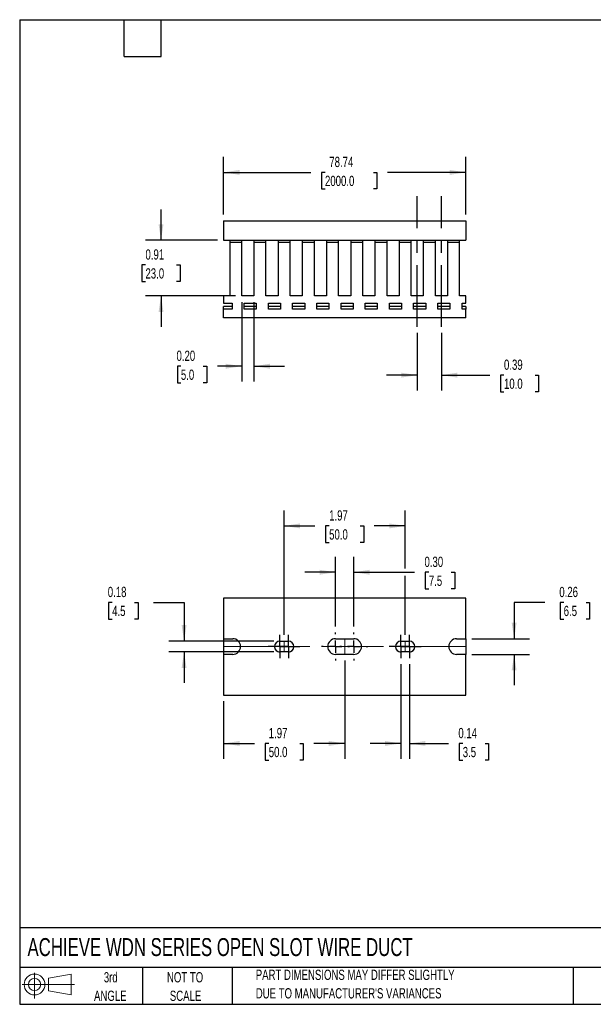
# Model space of a CAD drawing. Header units: inches. Extents: x 0.5 to 21.5, y 0.5 to 16.5.
# Tile 1 of 2: x 0.5 to 9.8, y 0.5 to 16.5. Entities that reach past the tile are written whole.
import ezdxf

# ---------------------------------------------------------------- set-up
doc = ezdxf.new("R2010")
doc.units = ezdxf.units.IN
doc.header["$LTSCALE"] = 2
doc.header["$MEASUREMENT"] = 0
doc.linetypes.add('CENTERX2', pattern=[0.8, 0.5, -0.1, 0.1, -0.1])
doc.layers.add('CENTER', color=40, linetype='CENTERX2')
doc.layers.add('SLD-DEFPOINTS', color=7, linetype='Continuous')
doc.layers.add('DIMENSIONS', color=140, linetype='Continuous', lineweight=25)
doc.layers.add('TEXT', color=140, linetype='Continuous', lineweight=25)
doc.styles.add('SLDTEXTSTYLE0', font='TXT', dxfattribs={"width": 0.7})
doc.dimstyles.new('SLDDIMSTYLE0', dxfattribs={"dimtxt": 0.169922, "dimasz": 0.26, "dimexe": 0, "dimexo": 0.0625, "dimgap": 0.04248, "dimtad": 0, "dimtih": 1, "dimtoh": 1, "dimrnd": 1e-09, "dimzin": 12, "dimdsep": 46, "dimtxsty": 'SLDTEXTSTYLE0', "dimsah": 1, "dimcen": 0.09, "dimadec": 0, "dimazin": 3, "dimtfac": 1, "dimtofl": 0, "dimtmove": 0, "dimatfit": 3, "dimfxl": 0, "dimfrac": 2, "dimtolj": 1, "dimtzin": 12, "dimarcsym": 0})
doc.dimstyles.new('SLDDIMSTYLE1', dxfattribs={"dimtxt": 0.169922, "dimasz": 0.26, "dimexe": 0, "dimexo": 0.0625, "dimgap": 0.04248, "dimtad": 0, "dimtih": 1, "dimtoh": 1, "dimrnd": 1e-09, "dimzin": 0, "dimdsep": 46, "dimtxsty": 'SLDTEXTSTYLE0', "dimsah": 1, "dimcen": 0.09, "dimadec": 0, "dimazin": 0, "dimtfac": 1, "dimtmove": 0, "dimatfit": 0, "dimfxl": 0, "dimfrac": 2, "dimtolj": 1, "dimtzin": 12, "dimarcsym": 0})
doc.dimstyles.new('SLDDIMSTYLE2', dxfattribs={"dimtxt": 0.169922, "dimasz": 0.26, "dimexe": 0, "dimexo": 0.0625, "dimgap": 0.04248, "dimtad": 0, "dimtih": 1, "dimtoh": 1, "dimrnd": 1e-09, "dimdsep": 46, "dimtxsty": 'SLDTEXTSTYLE0', "dimsah": 1, "dimcen": 0.09, "dimadec": 0, "dimazin": 2, "dimtfac": 1, "dimtmove": 0, "dimatfit": 0, "dimfxl": 0, "dimfrac": 2, "dimtolj": 1, "dimtzin": 12, "dimarcsym": 0})

# ---------------------------------------------------------------- blocks, each defined once
blk = doc.blocks.new('Block11')
at = {"color": 7, "linetype": 'Continuous', "lineweight": 18}
for p, q in [((0.204, 0.418), (0.204, 0)), ((0.431, 0.328), (0.801, 0.396)), ((0.431, 0.126), (0.431, 0.328)), ((0.801, 0.396), (0.801, 0.058)), ((0, 0.227), (0.856, 0.227)), ((0.431, 0.126), (0.801, 0.058))]:
    blk.add_line(p, q, dxfattribs=at)
for radius in [0.169, 0.101]:
    blk.add_circle((0.204, 0.227), radius, dxfattribs=at)
blk = doc.blocks.new('Block12')
at = {"layer": 'SLD-DEFPOINTS'}
blk.add_blockref('Block11', (0, 0), dxfattribs=at)
blk = doc.blocks.new('_D')
at = {"layer": 'DIMENSIONS'}
for p, q in [((3.817, 13.332), (3.817, 14.269)), ((7.754, 13.332), (7.754, 14.269)), ((3.817, 14.019), (5.235, 14.019)), ((5.466, 14.019), (5.408, 14.019)), ((5.408, 14.019), (5.408, 13.749)), ((6.253, 14.019), (6.31, 14.019)), ((6.31, 14.019), (6.31, 13.749)), ((7.754, 14.019), (6.483, 14.019)), ((5.408, 13.749), (5.466, 13.749)), ((6.31, 13.749), (6.253, 13.749))]:
    blk.add_line(p, q, dxfattribs=at)
for points in [[(3.817, 14.019), (4.077, 13.979), (4.077, 14.059)], [(7.754, 14.019), (7.494, 14.059), (7.494, 13.979)]]:
    blk.add_solid(points, dxfattribs=at)
at = {"layer": 'DIMENSIONS', "char_height": 0.1667, "attachment_point": 1, "style": 'SLDTEXTSTYLE0'}
for s, insert in [('78.74', (5.536, 14.272)), ('2000.0', (5.466, 13.964))]:
    blk.add_mtext(s, dxfattribs=dict(at, insert=insert))
blk = doc.blocks.new('_D_1')
at = {"layer": 'DIMENSIONS'}
for p, q in [((4.112, 11.911), (4.112, 10.619)), ((4.309, 11.911), (4.309, 10.619)), ((3.122, 10.869), (3.065, 10.869)), ((3.065, 10.869), (3.065, 10.599)), ((3.485, 10.869), (3.542, 10.869)), ((3.542, 10.869), (3.542, 10.599)), ((4.112, 10.869), (3.716, 10.869)), ((4.309, 10.869), (4.809, 10.869)), ((3.065, 10.599), (3.122, 10.599)), ((3.542, 10.599), (3.485, 10.599))]:
    blk.add_line(p, q, dxfattribs=at)
for points in [[(4.112, 10.869), (3.852, 10.909), (3.852, 10.829)], [(4.309, 10.869), (4.569, 10.829), (4.569, 10.909)]]:
    blk.add_solid(points, dxfattribs=at)
at = {"layer": 'DIMENSIONS', "char_height": 0.1667, "attachment_point": 1, "style": 'SLDTEXTSTYLE0'}
for s, insert in [('0.20', (3.051, 11.122)), ('5.0', (3.122, 10.814))]:
    blk.add_mtext(s, dxfattribs=dict(at, insert=insert))
blk = doc.blocks.new('_D_2')
at = {"layer": 'DIMENSIONS'}
for p, q in [((2.799, 12.917), (2.799, 13.417)), ((3.717, 12.917), (2.549, 12.917)), ((2.546, 12.515), (2.489, 12.515)), ((2.489, 12.515), (2.489, 12.245)), ((3.051, 12.515), (3.108, 12.515)), ((3.108, 12.515), (3.108, 12.245)), ((2.489, 12.245), (2.546, 12.245)), ((3.108, 12.245), (3.051, 12.245)), ((4.012, 12.011), (2.549, 12.011)), ((2.799, 12.011), (2.799, 11.511))]:
    blk.add_line(p, q, dxfattribs=at)
for points in [[(2.799, 12.917), (2.839, 13.177), (2.759, 13.177)], [(2.799, 12.011), (2.759, 11.751), (2.839, 11.751)]]:
    blk.add_solid(points, dxfattribs=at)
at = {"layer": 'DIMENSIONS', "char_height": 0.1667, "attachment_point": 1, "style": 'SLDTEXTSTYLE0'}
for s, insert in [('0.91', (2.546, 12.768)), ('23.0', (2.546, 12.46))]:
    blk.add_mtext(s, dxfattribs=dict(at, insert=insert))
blk = doc.blocks.new('_D_3')
at = {"layer": 'DIMENSIONS'}
for p, q in [((6.967, 11.411), (6.967, 10.474)), ((7.36, 11.411), (7.36, 10.474)), ((6.967, 10.724), (6.467, 10.724)), ((7.36, 10.724), (8.147, 10.724)), ((8.377, 10.724), (8.32, 10.724)), ((8.32, 10.724), (8.32, 10.454)), ((8.882, 10.724), (8.939, 10.724)), ((8.939, 10.724), (8.939, 10.454)), ((8.32, 10.454), (8.377, 10.454)), ((8.939, 10.454), (8.882, 10.454))]:
    blk.add_line(p, q, dxfattribs=at)
for points in [[(6.967, 10.724), (6.707, 10.764), (6.707, 10.684)], [(7.36, 10.724), (7.62, 10.684), (7.62, 10.764)]]:
    blk.add_solid(points, dxfattribs=at)
at = {"layer": 'DIMENSIONS', "char_height": 0.1667, "attachment_point": 1, "style": 'SLDTEXTSTYLE0'}
for s, insert in [('0.39', (8.377, 10.977)), ('10.0', (8.377, 10.668))]:
    blk.add_mtext(s, dxfattribs=dict(at, insert=insert))
blk = doc.blocks.new('_D_8')
at = {"layer": 'DIMENSIONS'}
for p, q in [((5.786, 6.085), (5.786, 4.489)), ((3.817, 5.426), (3.817, 4.489)), ((3.817, 4.739), (4.32, 4.739)), ((4.551, 4.739), (4.494, 4.739)), ((4.494, 4.739), (4.494, 4.468)), ((5.056, 4.739), (5.113, 4.739)), ((5.113, 4.739), (5.113, 4.468)), ((5.786, 4.739), (5.286, 4.739)), ((4.494, 4.468), (4.551, 4.468)), ((5.113, 4.468), (5.056, 4.468))]:
    blk.add_line(p, q, dxfattribs=at)
for points in [[(3.817, 4.739), (4.077, 4.699), (4.077, 4.779)], [(5.786, 4.739), (5.526, 4.779), (5.526, 4.699)]]:
    blk.add_solid(points, dxfattribs=at)
at = {"layer": 'DIMENSIONS', "char_height": 0.1667, "attachment_point": 1, "style": 'SLDTEXTSTYLE0'}
for s, insert in [('1.97', (4.551, 4.991)), ('50.0', (4.551, 4.683))]:
    blk.add_mtext(s, dxfattribs=dict(at, insert=insert))
blk = doc.blocks.new('_D_9')
at = {"layer": 'DIMENSIONS'}
for p, q in [((4.801, 6.502), (4.801, 8.524)), ((6.77, 7.581), (6.77, 8.524)), ((4.801, 8.274), (5.303, 8.274)), ((5.533, 8.274), (5.476, 8.274)), ((5.476, 8.274), (5.476, 8.004)), ((6.038, 8.274), (6.095, 8.274)), ((6.095, 8.274), (6.095, 8.004)), ((6.77, 8.274), (6.268, 8.274)), ((5.476, 8.004), (5.533, 8.004)), ((6.095, 8.004), (6.038, 8.004)), ((6.77, 6.502), (6.77, 7.461))]:
    blk.add_line(p, q, dxfattribs=at)
for points in [[(4.801, 8.274), (5.061, 8.234), (5.061, 8.314)], [(6.77, 8.274), (6.51, 8.314), (6.51, 8.234)]]:
    blk.add_solid(points, dxfattribs=at)
at = {"layer": 'DIMENSIONS', "char_height": 0.1667, "attachment_point": 1, "style": 'SLDTEXTSTYLE0'}
for s, insert in [('1.97', (5.533, 8.527)), ('50.0', (5.533, 8.219))]:
    blk.add_mtext(s, dxfattribs=dict(at, insert=insert))
blk = doc.blocks.new('_D_10')
at = {"layer": 'DIMENSIONS'}
for p, q in [((6.701, 6.025), (6.701, 4.489)), ((6.839, 6.025), (6.839, 4.489)), ((6.701, 4.739), (6.201, 4.739)), ((6.839, 4.739), (7.476, 4.739)), ((7.706, 4.739), (7.649, 4.739)), ((7.649, 4.739), (7.649, 4.468)), ((8.07, 4.739), (8.127, 4.739)), ((8.127, 4.739), (8.127, 4.468)), ((7.649, 4.468), (7.706, 4.468)), ((8.127, 4.468), (8.07, 4.468))]:
    blk.add_line(p, q, dxfattribs=at)
for points in [[(6.701, 4.739), (6.441, 4.779), (6.441, 4.699)], [(6.839, 4.739), (7.099, 4.699), (7.099, 4.779)]]:
    blk.add_solid(points, dxfattribs=at)
at = {"layer": 'DIMENSIONS', "char_height": 0.1667, "attachment_point": 1, "style": 'SLDTEXTSTYLE0'}
for s, insert in [('0.14', (7.635, 4.991)), ('3.5', (7.706, 4.683))]:
    blk.add_mtext(s, dxfattribs=dict(at, insert=insert))
blk = doc.blocks.new('_D_11')
at = {"layer": 'DIMENSIONS'}
for p, q in [((5.638, 6.641), (5.638, 7.771)), ((5.933, 6.641), (5.933, 7.771)), ((5.638, 7.521), (5.138, 7.521)), ((5.933, 7.521), (6.924, 7.521)), ((7.155, 7.521), (7.097, 7.521)), ((7.097, 7.521), (7.097, 7.251)), ((7.518, 7.521), (7.575, 7.521)), ((7.575, 7.521), (7.575, 7.251)), ((7.097, 7.251), (7.155, 7.251)), ((7.575, 7.251), (7.518, 7.251))]:
    blk.add_line(p, q, dxfattribs=at)
for points in [[(5.638, 7.521), (5.378, 7.561), (5.378, 7.481)], [(5.933, 7.521), (6.193, 7.481), (6.193, 7.561)]]:
    blk.add_solid(points, dxfattribs=at)
at = {"layer": 'DIMENSIONS', "char_height": 0.1667, "attachment_point": 1, "style": 'SLDTEXTSTYLE0'}
for s, insert in [('0.30', (7.084, 7.774)), ('7.5', (7.155, 7.466))]:
    blk.add_mtext(s, dxfattribs=dict(at, insert=insert))
blk = doc.blocks.new('_D_12')
at = {"layer": 'DIMENSIONS'}
for p, q in [((9.042, 7.031), (8.542, 7.031)), ((8.542, 7.031), (8.542, 6.441)), ((9.348, 7.031), (9.291, 7.031)), ((9.291, 7.031), (9.291, 6.761)), ((9.712, 7.031), (9.769, 7.031)), ((9.769, 7.031), (9.769, 6.761)), ((9.291, 6.761), (9.348, 6.761)), ((9.769, 6.761), (9.712, 6.761)), ((7.854, 6.441), (8.792, 6.441)), ((7.854, 6.185), (8.792, 6.185)), ((8.542, 6.185), (8.542, 5.685))]:
    blk.add_line(p, q, dxfattribs=at)
for points in [[(8.542, 6.441), (8.582, 6.701), (8.502, 6.701)], [(8.542, 6.185), (8.502, 5.925), (8.582, 5.925)]]:
    blk.add_solid(points, dxfattribs=at)
at = {"layer": 'DIMENSIONS', "char_height": 0.1667, "attachment_point": 1, "style": 'SLDTEXTSTYLE0'}
for s, insert in [('0.26', (9.277, 7.284)), ('6.5', (9.348, 6.976))]:
    blk.add_mtext(s, dxfattribs=dict(at, insert=insert))
blk = doc.blocks.new('_D_13')
at = {"layer": 'DIMENSIONS'}
for p, q in [((2.004, 7.031), (1.947, 7.031)), ((1.947, 7.031), (1.947, 6.761)), ((2.368, 7.031), (2.425, 7.031)), ((2.425, 7.031), (2.425, 6.761)), ((2.674, 7.031), (3.174, 7.031)), ((3.174, 7.031), (3.174, 6.402)), ((1.947, 6.761), (2.004, 6.761)), ((2.425, 6.761), (2.368, 6.761)), ((4.633, 6.402), (2.924, 6.402)), ((4.633, 6.225), (2.924, 6.225)), ((3.174, 6.225), (3.174, 5.725))]:
    blk.add_line(p, q, dxfattribs=at)
for points in [[(3.174, 6.402), (3.214, 6.662), (3.134, 6.662)], [(3.174, 6.225), (3.134, 5.965), (3.214, 5.965)]]:
    blk.add_solid(points, dxfattribs=at)
at = {"layer": 'DIMENSIONS', "char_height": 0.1667, "attachment_point": 1, "style": 'SLDTEXTSTYLE0'}
for s, insert in [('0.18', (1.933, 7.284)), ('4.5', (2.004, 6.976))]:
    blk.add_mtext(s, dxfattribs=dict(at, insert=insert))
blk = doc.blocks.new('SW_CENTERMARKSYMBOL_0')
at = {"layer": 'CENTER', "color": 0}
for p, q in [((0, 0.1), (0, 0.189)), ((-0.1, 0), (-0.189, 0)), ((0, 0), (-0.1, 0)), ((0, 0), (0, 0.1)), ((0, 0), (0, -0.1)), ((0, 0), (0.1, 0)), ((0.1, 0), (0.189, 0)), ((0, -0.1), (0, -0.189))]:
    blk.add_line(p, q, dxfattribs=at)
blk = doc.blocks.new('SW_CENTERMARKSYMBOL_1')
at = {"layer": 'CENTER', "color": 0}
for p, q in [((0, 0.1), (0, 0.189)), ((-0.1, 0), (-0.189, 0)), ((0, 0), (-0.1, 0)), ((0, 0), (0, 0.1)), ((0, 0), (0, -0.1)), ((0, 0), (0.1, 0)), ((0.1, 0), (0.189, 0)), ((0, -0.1), (0, -0.189))]:
    blk.add_line(p, q, dxfattribs=at)
blk = doc.blocks.new('SW_CENTERMARKSYMBOL_2')
at = {"layer": 'CENTER', "color": 0}
for p, q in [((0, 0.2), (0, 0.228)), ((-0.2, 0), (-0.228, 0)), ((0, 0), (-0.1, 0)), ((0, 0), (0, 0.1)), ((0, 0), (0, -0.1)), ((0, 0), (0.1, 0)), ((0.2, 0), (0.228, 0)), ((0, -0.2), (0, -0.228))]:
    blk.add_line(p, q, dxfattribs=at)
blk = doc.blocks.new('SW_CENTERMARKSYMBOL_3')
at = {"layer": 'CENTER', "color": 0}
for p, q in [((0, 0.2), (0, 0.228)), ((-0.2, 0), (-0.228, 0)), ((0, 0), (-0.1, 0)), ((0, 0), (0, 0.1)), ((0, 0), (0, -0.1)), ((0, 0), (0.1, 0)), ((0.2, 0), (0.228, 0)), ((0, -0.2), (0, -0.228))]:
    blk.add_line(p, q, dxfattribs=at)
blk = doc.blocks.new('SW_CENTERMARKSYMBOL_4')
at = {"layer": 'CENTER', "color": 0}
for p, q in [((0, 0.1), (0, 0.189)), ((-0.1, 0), (-0.189, 0)), ((0, 0), (-0.1, 0)), ((0, 0), (0, 0.1)), ((0, 0), (0, -0.1)), ((0, 0), (0.1, 0)), ((0.1, 0), (0.189, 0)), ((0, -0.1), (0, -0.189))]:
    blk.add_line(p, q, dxfattribs=at)
blk = doc.blocks.new('SW_CENTERMARKSYMBOL_5')
at = {"layer": 'CENTER', "color": 0}
for p, q in [((0, 0.1), (0, 0.189)), ((-0.1, 0), (-0.189, 0)), ((0, 0), (-0.1, 0)), ((0, 0), (0, 0.1)), ((0, 0), (0, -0.1)), ((0, 0), (0.1, 0)), ((0.1, 0), (0.189, 0)), ((0, -0.1), (0, -0.189))]:
    blk.add_line(p, q, dxfattribs=at)

msp = doc.modelspace()

# ---------------------------------------------------------------- linework, layer by layer
for p, q in [((3.817, 13.232), (3.817, 12.917)), ((3.817, 13.232), (7.754, 13.232)), ((7.754, 13.232), (7.754, 12.917)), ((3.817, 12.917), (7.754, 12.917)), ((3.916, 12.917), (3.916, 12.877)), ((3.916, 12.877), (3.916, 12.011)), ((4.112, 12.877), (3.916, 12.877)), ((4.112, 12.877), (4.112, 12.917)), ((4.112, 12.011), (4.112, 12.877)), ((4.309, 12.917), (4.309, 12.877)), ((4.309, 12.877), (4.309, 12.011)), ((4.506, 12.877), (4.309, 12.877)), ((4.506, 12.877), (4.506, 12.917)), ((4.506, 12.011), (4.506, 12.877)), ((4.703, 12.917), (4.703, 12.877)), ((4.703, 12.877), (4.703, 12.011)), ((4.9, 12.877), (4.703, 12.877)), ((4.9, 12.877), (4.9, 12.917)), ((4.9, 12.011), (4.9, 12.877)), ((5.097, 12.917), (5.097, 12.877)), ((5.097, 12.877), (5.097, 12.011)), ((5.294, 12.877), (5.097, 12.877)), ((5.294, 12.877), (5.294, 12.917)), ((5.294, 12.011), (5.294, 12.877)), ((5.49, 12.917), (5.49, 12.877)), ((5.49, 12.877), (5.49, 12.011)), ((5.687, 12.877), (5.49, 12.877)), ((5.687, 12.877), (5.687, 12.917)), ((5.687, 12.011), (5.687, 12.877)), ((5.884, 12.917), (5.884, 12.877)), ((5.884, 12.877), (5.884, 12.011)), ((6.081, 12.877), (5.884, 12.877)), ((6.081, 12.877), (6.081, 12.917)), ((6.081, 12.011), (6.081, 12.877)), ((6.278, 12.917), (6.278, 12.877)), ((6.278, 12.877), (6.278, 12.011)), ((6.475, 12.877), (6.278, 12.877)), ((6.475, 12.877), (6.475, 12.917)), ((6.475, 12.011), (6.475, 12.877)), ((6.671, 12.917), (6.671, 12.877)), ((6.671, 12.877), (6.671, 12.011)), ((6.868, 12.877), (6.671, 12.877)), ((6.868, 12.877), (6.868, 12.917)), ((6.868, 12.011), (6.868, 12.877)), ((7.065, 12.917), (7.065, 12.877)), ((7.065, 12.877), (7.065, 12.011)), ((7.262, 12.877), (7.065, 12.877)), ((7.262, 12.877), (7.262, 12.917)), ((7.262, 12.011), (7.262, 12.877)), ((7.459, 12.917), (7.459, 12.877)), ((7.459, 12.877), (7.459, 12.011)), ((7.656, 12.877), (7.459, 12.877)), ((7.656, 12.877), (7.656, 12.917)), ((7.656, 12.011), (7.656, 12.877)), ((3.817, 12.011), (3.817, 11.893)), ((3.916, 12.011), (3.817, 12.011)), ((4.309, 12.011), (4.112, 12.011)), ((4.703, 12.011), (4.506, 12.011)), ((5.097, 12.011), (4.9, 12.011)), ((5.49, 12.011), (5.294, 12.011)), ((5.884, 12.011), (5.687, 12.011)), ((6.278, 12.011), (6.081, 12.011)), ((6.671, 12.011), (6.475, 12.011)), ((7.065, 12.011), (6.868, 12.011)), ((7.459, 12.011), (7.262, 12.011)), ((7.754, 12.011), (7.656, 12.011)), ((7.754, 11.893), (7.754, 12.011)), ((3.817, 11.893), (3.955, 11.893)), ((3.955, 11.84), (3.817, 11.84)), ((3.817, 11.795), (3.817, 11.84)), ((3.955, 11.893), (3.955, 11.795)), ((4.152, 11.893), (4.349, 11.893)), ((4.152, 11.795), (4.152, 11.893)), ((4.349, 11.84), (4.152, 11.84)), ((4.349, 11.893), (4.349, 11.795)), ((4.546, 11.893), (4.742, 11.893)), ((4.546, 11.795), (4.546, 11.893)), ((4.742, 11.84), (4.546, 11.84)), ((4.742, 11.893), (4.742, 11.795)), ((4.939, 11.893), (5.136, 11.893)), ((4.939, 11.795), (4.939, 11.893)), ((5.136, 11.84), (4.939, 11.84)), ((5.136, 11.893), (5.136, 11.795)), ((5.333, 11.893), (5.53, 11.893)), ((5.333, 11.795), (5.333, 11.893)), ((5.53, 11.84), (5.333, 11.84)), ((5.53, 11.893), (5.53, 11.795)), ((5.727, 11.893), (5.923, 11.893)), ((5.727, 11.795), (5.727, 11.893)), ((5.923, 11.84), (5.727, 11.84)), ((5.923, 11.893), (5.923, 11.795)), ((6.12, 11.893), (6.317, 11.893)), ((6.12, 11.795), (6.12, 11.893)), ((6.317, 11.84), (6.12, 11.84)), ((6.317, 11.893), (6.317, 11.795)), ((6.514, 11.893), (6.711, 11.893)), ((6.514, 11.795), (6.514, 11.893)), ((6.711, 11.84), (6.514, 11.84)), ((6.711, 11.893), (6.711, 11.795)), ((6.908, 11.893), (7.105, 11.893)), ((6.908, 11.795), (6.908, 11.893)), ((7.105, 11.84), (6.908, 11.84)), ((7.105, 11.893), (7.105, 11.795)), ((7.301, 11.893), (7.498, 11.893)), ((7.301, 11.795), (7.301, 11.893)), ((7.498, 11.84), (7.301, 11.84)), ((7.498, 11.893), (7.498, 11.795)), ((7.695, 11.893), (7.754, 11.893)), ((7.695, 11.795), (7.695, 11.893)), ((7.754, 11.84), (7.695, 11.84)), ((7.754, 11.84), (7.754, 11.795)), ((3.817, 11.657), (3.817, 11.795)), ((3.955, 11.795), (3.817, 11.795)), ((4.349, 11.795), (4.152, 11.795)), ((4.742, 11.795), (4.546, 11.795)), ((5.136, 11.795), (4.939, 11.795)), ((5.53, 11.795), (5.333, 11.795)), ((5.923, 11.795), (5.727, 11.795)), ((6.317, 11.795), (6.12, 11.795)), ((6.711, 11.795), (6.514, 11.795)), ((7.105, 11.795), (6.908, 11.795)), ((7.498, 11.795), (7.301, 11.795)), ((7.754, 11.795), (7.695, 11.795)), ((7.754, 11.657), (7.754, 11.795)), ((7.754, 11.657), (3.817, 11.657)), ((3.817, 7.101), (3.817, 6.441)), ((7.754, 7.101), (3.817, 7.101)), ((7.754, 6.441), (7.754, 7.101)), ((3.817, 6.441), (3.965, 6.441)), ((3.817, 6.441), (3.817, 6.185)), ((4.733, 6.402), (4.87, 6.402)), ((5.638, 6.441), (5.933, 6.441)), ((6.701, 6.402), (6.839, 6.402)), ((7.607, 6.441), (7.754, 6.441)), ((7.754, 6.441), (7.754, 6.185)), ((3.817, 6.185), (3.817, 5.526)), ((3.965, 6.185), (3.817, 6.185)), ((4.87, 6.225), (4.733, 6.225)), ((5.933, 6.185), (5.638, 6.185)), ((6.839, 6.225), (6.701, 6.225)), ((7.754, 6.185), (7.607, 6.185)), ((7.754, 5.526), (7.754, 6.185)), ((3.817, 5.526), (7.754, 5.526))]:
    msp.add_line(p, q)
at = {"color": 7, "linetype": 'CENTERX2', "lineweight": 18}
for p, q in [((4.801, 6.402), (4.801, 6.225)), ((5.786, 6.441), (5.786, 6.185)), ((6.77, 6.402), (6.77, 6.225)), ((3.817, 6.313), (7.754, 6.313))]:
    msp.add_line(p, q, dxfattribs=at)
for centre, radius, start, end in [((3.965, 6.313), 0.128, 270, 90), ((4.733, 6.313), 0.0886, 90, 270), ((4.87, 6.313), 0.0886, 270, 90), ((5.638, 6.313), 0.128, 90, 270), ((5.933, 6.313), 0.128, 270, 90), ((6.701, 6.313), 0.0886, 90, 270), ((6.839, 6.313), 0.0886, 270, 90), ((7.607, 6.313), 0.128, 90, 270)]:
    msp.add_arc(centre, radius, start, end)
at = {"layer": 'CENTER'}
for p, q in [((6.967, 11.511), (6.967, 13.633)), ((7.36, 11.511), (7.36, 13.633))]:
    msp.add_line(p, q, dxfattribs=at)
at = {"layer": 'TEXT'}
for p, q in [((0.5, 16.5), (21.5, 16.5)), ((0.5, 16.5), (0.5, 0.5)), ((2.2, 15.9), (2.2, 16.5)), ((2.8, 15.9), (2.8, 16.5)), ((2.2, 15.9), (2.8, 15.9)), ((21.5, 1.742), (0.5, 1.742)), ((21.5, 1.1), (0.5, 1.1)), ((2.5, 1.1), (2.5, 0.5)), ((3.954, 1.1), (3.954, 0.5)), ((9.5, 1.1), (9.5, 0.5)), ((0.5, 0.5), (21.5, 0.5))]:
    msp.add_line(p, q, dxfattribs=at)

# ---------------------------------------------------------------- block references
at = {"layer": 'CENTER'}
for name, p in [('SW_CENTERMARKSYMBOL_0', (4.733, 6.313)), ('SW_CENTERMARKSYMBOL_1', (4.87, 6.313)), ('SW_CENTERMARKSYMBOL_2', (5.638, 6.313)), ('SW_CENTERMARKSYMBOL_3', (5.933, 6.313)), ('SW_CENTERMARKSYMBOL_4', (6.701, 6.313)), ('SW_CENTERMARKSYMBOL_5', (6.839, 6.313))]:
    msp.add_blockref(name, p, dxfattribs=at)
at = {"layer": 'SLD-DEFPOINTS'}
msp.add_blockref('Block12', (0.538, 0.595), dxfattribs=at)

# ---------------------------------------------------------------- texts
at = {"layer": 'TEXT', "style": 'SLDTEXTSTYLE0'}
for s, insert, char_height, attachment_point in [('ACHIEVE WDN SERIES OPEN SLOT WIRE DUCT', (0.627, 1.576), 0.29167, 1), ('3rd', (1.981, 1.023), 0.1667, 2), ('NOT TO', (3.19, 1.023), 0.1667, 2), ('PART DIMENSIONS MAY DIFFER SLIGHTLY', (4.34, 1.063), 0.16667, 1), ('ANGLE', (1.974, 0.722), 0.1667, 2), ('SCALE', (3.198, 0.722), 0.1667, 2), ("DUE TO MANUFACTURER'S VARIANCES", (4.34, 0.762), 0.16667, 1)]:
    msp.add_mtext(s, dxfattribs=dict(at, insert=insert, char_height=char_height, attachment_point=attachment_point))

# ---------------------------------------------------------------- dimensions: what is measured, and where the dimension line sits
at = {"layer": 'DIMENSIONS'}
for base, p1, p2, dimstyle, picture, middle in [((7.754, 14.019), (3.817, 13.232), (7.754, 13.232), 'SLDDIMSTYLE0', '_D', (5.859, 14.019)), ((4.112, 10.869), (4.309, 12.011), (4.112, 12.011), 'SLDDIMSTYLE1', '_D_1', (3.304, 10.869)), ((6.967, 10.724), (7.36, 11.511), (6.967, 11.511), 'SLDDIMSTYLE2', '_D_3', (8.63, 10.724)), ((5.9333, 7.5209), (5.638, 6.5413), (5.9333, 6.5413), 'SLDDIMSTYLE1', '_D_11', (7.3363, 7.5209)), ((6.839, 4.739), (6.701, 6.125), (6.839, 6.125), 'SLDDIMSTYLE2', '_D_10', (7.888, 4.739))]:
    dim = msp.add_linear_dim(base=base, p1=p1, p2=p2, dimstyle=dimstyle, dxfattribs=at)
    dim.commit()
    dim.dimension.update_dxf_attribs({"geometry": picture, "text_midpoint": middle, "dimtype": 160})
for base, p1, p2, angle, dimstyle, picture, middle in [((2.799, 12.917), (4.112, 12.011), (3.817, 12.917), 90, 'SLDDIMSTYLE2', '_D_2', (2.799, 12.515)), ((6.77, 8.274), (4.801, 6.402), (6.77, 6.402), 0, 'SLDDIMSTYLE0', '_D_9', (5.786, 8.274)), ((3.174, 6.402), (4.733, 6.225), (4.733, 6.402), 90, 'SLDDIMSTYLE2', '_D_13', (3.174, 7.031)), ((8.542, 6.441), (7.754, 6.185), (7.754, 6.441), 90, 'SLDDIMSTYLE2', '_D_12', (8.542, 7.031)), ((5.786, 4.739), (3.817, 5.526), (5.786, 6.185), 0, 'SLDDIMSTYLE0', '_D_8', (4.803, 4.739))]:
    dim = msp.add_linear_dim(base=base, p1=p1, p2=p2, angle=angle, dimstyle=dimstyle, dxfattribs=at)
    dim.commit()
    dim.dimension.update_dxf_attribs({"geometry": picture, "text_midpoint": middle, "dimtype": 160})

doc.saveas('drawing.dxf')
